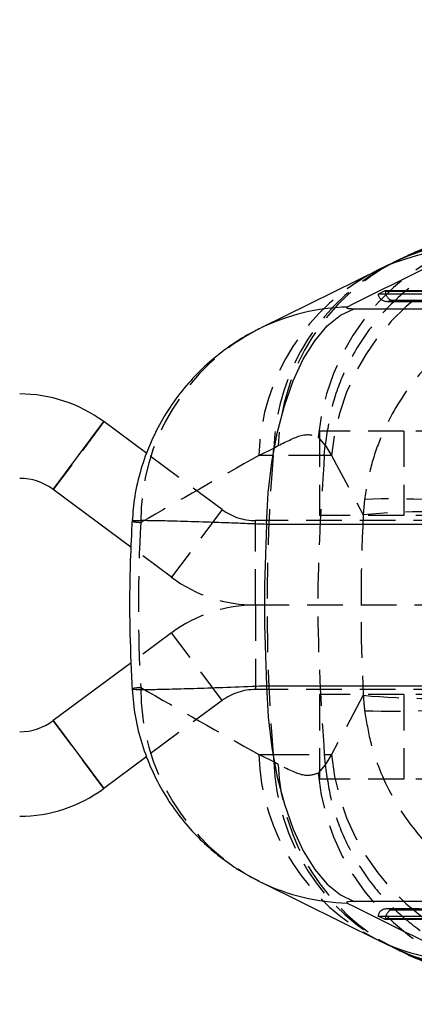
# Model space of a CAD drawing. Extents: x 53 to 379, y 16 to 291.
# Tile 3 of 17: x 146 to 160, y 44 to 79. Entities that reach past the tile are written whole.
import ezdxf

# ---------------------------------------------------------------- set-up
doc = ezdxf.new("R2010")
doc.units = 0
doc.linetypes.add('HIDDEN', pattern=[1.905, 1.27, -0.635])
doc.layers.get('0').update_dxf_attribs({"linetype": 'CONTINUOUS'})
doc.layers.add('FORMATO', color=179, linetype='CONTINUOUS')
doc.styles.add('SLDTEXTSTYLE0', font='TXT', dxfattribs={"width": 0.75})
doc.dimstyles.new('SLDDIMSTYLE0', dxfattribs={"dimtxt": 3.5, "dimasz": 3.302, "dimexe": 0, "dimexo": 0.0625, "dimgap": 0.875, "dimtad": 1, "dimdec": 0, "dimrnd": 1e-09, "dimzin": 12, "dimtxsty": 'SLDTEXTSTYLE0', "dimsah": 1, "dimcen": 0.09, "dimazin": 3, "dimtfac": 1, "dimtdec": 0, "dimtofl": 0, "dimtmove": 0, "dimatfit": 3, "dimtolj": 1, "dimtzin": 12})
doc.dimstyles.new('SLDDIMSTYLE4', dxfattribs={"dimtxt": 3.5, "dimasz": 3.302, "dimexe": 0, "dimexo": 0.0625, "dimgap": 0.875, "dimtad": 1, "dimdec": 3, "dimrnd": 1e-09, "dimzin": 12, "dimtxsty": 'SLDTEXTSTYLE0', "dimblk1": 'NONE', "dimsah": 1, "dimcen": 0, "dimazin": 3, "dimtfac": 1, "dimtdec": 3, "dimtmove": 0, "dimatfit": 3, "dimtolj": 1, "dimtzin": 12})

# ---------------------------------------------------------------- blocks, each defined once
blk = doc.blocks.new('_D_4')
at = {"layer": 'FORMATO'}
for p, q in [((84.783, 53.152), (84.783, 16.204)), ((204.684, 38.204), (204.684, 16.204)), ((204.684, 17.204), (84.783, 17.204))]:
    blk.add_line(p, q, dxfattribs=at)
for points in [[(84.783, 17.204), (88.085, 16.696), (88.085, 17.712)], [(204.684, 17.204), (201.382, 17.712), (201.382, 16.696)]]:
    blk.add_solid(points, dxfattribs=at)
at = {"layer": 'FORMATO', "insert": (138.295, 21.716), "char_height": 3.5, "attachment_point": 1, "style": 'SLDTEXTSTYLE0'}
blk.add_mtext('120', dxfattribs=at)
blk = doc.blocks.new('_D_6')
at = {"layer": 'FORMATO'}
for p, q in [((84.783, 53.152), (84.783, 24.271)), ((167.684, 38.204), (167.684, 24.271)), ((167.684, 25.271), (84.783, 25.271))]:
    blk.add_line(p, q, dxfattribs=at)
for points in [[(84.783, 25.271), (88.085, 24.763), (88.085, 25.779)], [(167.684, 25.271), (164.382, 25.779), (164.382, 24.763)]]:
    blk.add_solid(points, dxfattribs=at)
at = {"layer": 'FORMATO', "insert": (121.306, 29.782), "char_height": 3.5, "attachment_point": 1, "style": 'SLDTEXTSTYLE0'}
blk.add_mtext('83', dxfattribs=at)
blk = doc.blocks.new('_D_8')
at = {"layer": 'FORMATO'}
for q in [(148.182, 94.731), (179.055, 73.202)]:
    blk.add_line((173.313, 77.206), q, dxfattribs=at)
blk.add_solid([(173.313, 77.206), (170.895, 79.511), (170.314, 78.678)], dxfattribs=at)
at = {"layer": 'FORMATO', "char_height": 3.5, "attachment_point": 1, "rotation": 325.1101, "style": 'SLDTEXTSTYLE0'}
for s, insert in [('%%c', (150.756, 98.422)), ('7', (155.116, 95.447))]:
    blk.add_mtext(s, dxfattribs=dict(at, insert=insert))
blk = doc.blocks.new('_NONE')

msp = doc.modelspace()

# ---------------------------------------------------------------- linework, layer by layer
at = {"color": 7, "linetype": 'CONTINUOUS'}
for p, q in [((158.840788, 70.389267), (154.632121, 68.308324)), ((159.290561, 70.610552), (158.749014, 70.34506)), ((158.749014, 70.34506), (158.841689, 70.389693)), ((158.767829, 69.500555), (159.015944, 69.627146)), ((159.015944, 69.627146), (170.248645, 69.631773)), ((169.85924, 69.505124), (158.767829, 69.500555)), ((157.921455, 68.979552), (167.964121, 68.979552)), ((154.532321, 68.259484), (154.631979, 68.308256)), ((147.234748, 62.559713), (149.02328, 64.968271)), ((150.551656, 63.833339), (149.02328, 64.968271)), ((149.990753, 60.513175), (147.234748, 62.559713)), ((164.849271, 61.317915), (154.806605, 61.317915)), ((149.995755, 56.398556), (147.234748, 54.348303)), ((154.806605, 55.590102), (164.849271, 55.590102)), ((147.234748, 54.348303), (149.02328, 51.939745)), ((150.551646, 53.07467), (149.02328, 51.939745)), ((154.530798, 48.649292), (154.631979, 48.599761)), ((154.632121, 48.599693), (158.840788, 46.518749)), ((167.964121, 47.928464), (157.921455, 47.928464)), ((158.767829, 47.407461), (169.85924, 47.402892)), ((159.015944, 47.28087), (158.767829, 47.407461)), ((170.248645, 47.276243), (159.015944, 47.28087)), ((158.749014, 46.562956), (159.290561, 46.297465)), ((158.749014, 46.562956), (158.841689, 46.518323))]:
    msp.add_line(p, q, dxfattribs=at)
at = {"color": 8, "linetype": 'CONTINUOUS'}
for p, q in [((170.127959, 69.592522), (159.019477, 69.587946)), ((159.019477, 47.320071), (170.127959, 47.315495))]:
    msp.add_line(p, q, dxfattribs=at)
at = {"color": 7, "linetype": 'HIDDEN'}
for p, q in [((159.145805, 69.243559), (159.229869, 69.286449)), ((169.732748, 69.24792), (159.145805, 69.243559)), ((159.229869, 69.286449), (169.864682, 69.29083)), ((159.096447, 69.240678), (169.752389, 69.245067)), ((149.02328, 64.968271), (147.234748, 62.559713)), ((156.638042, 64.42145), (156.887807, 64.124183)), ((156.683764, 64.633875), (156.683764, 61.633875)), ((159.683764, 64.633875), (156.683764, 64.633875)), ((159.683764, 64.633875), (159.683764, 61.633875)), ((163.283764, 64.633875), (159.683764, 64.633875)), ((154.525701, 63.761793), (155.067248, 64.027284)), ((155.044857, 63.761793), (155.067248, 64.027284)), ((155.067248, 64.027284), (155.222638, 64.116662)), ((156.856119, 63.761793), (156.887807, 64.124183)), ((156.887807, 64.124183), (156.888562, 64.132699)), ((156.888562, 64.132699), (157.114111, 63.761793)), ((153.224837, 61.848303), (150.551656, 63.833339)), ((155.044857, 63.761793), (154.525701, 63.761793)), ((156.856119, 63.761793), (155.044857, 63.761793)), ((157.114111, 63.761793), (156.856119, 63.761793)), ((157.114111, 63.761793), (158.239806, 61.65782)), ((158.287477, 62.205705), (158.239806, 61.65782)), ((153.224837, 61.848303), (151.436304, 59.439745)), ((159.683764, 61.633875), (156.683764, 61.633875)), ((163.283764, 61.633875), (159.683764, 61.633875)), ((154.417192, 58.454008), (154.417192, 61.454008)), ((163.197112, 61.454008), (154.417192, 61.454008)), ((151.436304, 59.439745), (149.990753, 60.513175)), ((154.417192, 58.454008), (154.417192, 55.454008)), ((186.093566, 58.454008), (154.417192, 58.454008)), ((151.436304, 57.468271), (149.995755, 56.398556)), ((153.224837, 55.059713), (151.436304, 57.468271)), ((163.197112, 55.454008), (154.417192, 55.454008)), ((156.683764, 55.274141), (156.683764, 52.274141)), ((159.683764, 55.274141), (156.683764, 55.274141)), ((159.683764, 55.274141), (159.683764, 52.274141)), ((163.283764, 55.274141), (159.683764, 55.274141)), ((153.224837, 55.059713), (150.551646, 53.07467)), ((158.239806, 55.250196), (157.114111, 53.146223)), ((149.02328, 51.939745), (147.234748, 54.348303)), ((155.067248, 52.880732), (154.525701, 53.146223)), ((154.525701, 53.146223), (155.044857, 53.146223)), ((155.044857, 53.146223), (155.067248, 52.880732)), ((155.044857, 53.146223), (156.856119, 53.146223)), ((155.222638, 52.791354), (155.067248, 52.880732)), ((156.856119, 53.146223), (157.114111, 53.146223)), ((156.856119, 53.146223), (156.887807, 52.783834)), ((157.114111, 53.146223), (156.888562, 52.775318)), ((156.887807, 52.783834), (156.638042, 52.486567)), ((156.888562, 52.775318), (156.887807, 52.783834)), ((159.683764, 52.274141), (156.683764, 52.274141)), ((163.283764, 52.274141), (159.683764, 52.274141)), ((169.752389, 47.662949), (159.096447, 47.667339)), ((159.145805, 47.664457), (169.732748, 47.660096)), ((159.229869, 47.621567), (159.145805, 47.664457)), ((169.864682, 47.617186), (159.229869, 47.621567))]:
    msp.add_line(p, q, dxfattribs=at)
at = {"color": 7, "linetype": 'CONTINUOUS', "flags": 128}
for points in [[(154.806605, 61.317915), (154.864724, 62.435139), (154.990998, 63.523597), (155.183002, 64.562401), (155.437053, 65.531618), (155.748275, 66.412648), (156.110696, 67.188587), (156.517362, 67.844542), (156.960468, 68.367928), (157.431512, 68.7487), (157.921455, 68.979552)], [(154.806605, 55.590102), (154.864724, 54.472878), (154.990998, 53.38442), (155.183002, 52.345616), (155.437053, 51.376399), (155.748275, 50.495368), (156.110696, 49.71943), (156.517362, 49.063474), (156.960468, 48.540089), (157.431512, 48.159316), (157.921455, 47.928464)]]:
    msp.add_lwpolyline(points, dxfattribs=at)
at = {"color": 7, "linetype": 'HIDDEN'}
for centre, radius, start, end in [((164.753319, 63.667433), 8.150231, 89.1328958, 174.6917015), ((165.213225, 63.026716), 8.132403, 89.3735309, 174.814033), ((162.894662, 63.829884), 7.677382, 117.3923738, 177.8592958), ((162.178879, 63.498417), 7.657708, 116.6088381, 178.0290046), ((162.720425, 63.763908), 7.657708, 116.6088381, 178.0290046), ((158.025093, 61.411773), 7.687041, 117.0244969, 180.2086237), ((217.987511, 58.454008), 63.166054, 175.17980508, 184.82019492), ((159.253571, 40.189237), 22.037655, 80.3950501, 92.5125584), ((154.417192, 63.454008), 2, 233.4033711, 270), ((160.57511, 37.55578), 24.214912, 84.4657521, 95.5342479), ((154.417192, 63.454008), 5, 233.4033711, 270), ((154.417192, 53.454008), 5, 90, 126.5966289), ((158.025148, 55.49626), 7.687096, 179.7915006, 242.9625082), ((154.417192, 53.454008), 2, 90, 126.5966289), ((160.57511, 79.352236), 24.214912, 264.4657521, 275.5342479), ((159.253571, 76.71878), 22.037655, 267.4874416, 279.6049499), ((162.178879, 53.409599), 7.657708, 181.9709954, 243.3911619), ((162.720425, 53.144108), 7.657708, 181.9709954, 243.3911619), ((165.213225, 53.881301), 8.132403, 185.185967, 270.6264691), ((162.894685, 53.07814), 7.677405, 182.1407546, 242.60177), ((164.750582, 53.237535), 8.147224, 185.288727, 270.8866757)]:
    msp.add_arc(centre, radius, start, end, dxfattribs=at)
at = {"color": 8, "linetype": 'CONTINUOUS'}
for centre, radius, start, end in [((162.549316, 63.952215), 7.413025, 91.3859078, 116.0782752), ((162.740466, 63.993349), 7.461558, 91.4705365, 116.9185904), ((162.007977, 63.68519), 7.414563, 91.3872233, 115.279627), ((157.846747, 61.601675), 7.437268, 91.4264944, 115.6105104), ((157.846747, 55.306341), 7.437268, 244.3894896, 268.5735056), ((162.007977, 53.222826), 7.414563, 244.720373, 268.6127767), ((162.549316, 52.955802), 7.413025, 243.9217248, 268.6140922), ((162.740465, 52.914657), 7.461547, 243.0754842, 268.5294729)]:
    msp.add_arc(centre, radius, start, end, dxfattribs=at)
at = {"color": 7, "linetype": 'CONTINUOUS'}
for centre, radius, start, end in [((146.042392, 60.954008), 5, 53.4033711, 90), ((146.042392, 60.954008), 2, 53.4033711, 90), ((146.042392, 55.954008), 2, 270, 306.5966289), ((146.042392, 55.954008), 5, 270, 306.5966289)]:
    msp.add_arc(centre, radius, start, end, dxfattribs=at)
for centre, major_axis, ratio, start_param, end_param in [((200.778787, 66.4975), (113.813199, 49.318606), 0.165174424, 1.847703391, 1.886843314), ((159.293779, 69.630157), (-0.038469, 0.305431), 0.901467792, 1.467536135, 1.595496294), ((159.21131, 69.58808), (-0.072481, 0.301271), 0.608382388, 1.425903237, 1.716645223), ((220.424687, 58.454008), (65.690759, 0), 0.927071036, 3.094548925, 3.188636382), ((200.778787, 50.410517), (113.813199, -49.318606), 0.165174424, 4.396341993, 4.435481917), ((159.293779, 47.27786), (0.038469, 0.305431), 0.901467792, 1.546096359, 1.674056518), ((159.21131, 47.319936), (0.072481, 0.301271), 0.608382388, 1.424947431, 1.715689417)]:
    msp.add_ellipse(centre, major_axis=major_axis, ratio=ratio, start_param=start_param, end_param=end_param, dxfattribs=at)
at = {"color": 7, "linetype": 'HIDDEN'}
for centre, major_axis, ratio, start_param, end_param in [((159.127246, 69.54519), (0.353147, 0.084961), 0.828040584, 3.005939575, 4.567313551), ((159.21131, 69.58808), (-0.072481, 0.301271), 0.608382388, 1.716645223, 2.859317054), ((201.273696, 58.454008), (117.072888, 56.107748), 0.202265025, 1.882891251, 1.922031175), ((216.660817, 58.454008), (0, 60.9), 0.960624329, 1.51816428, 1.623428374), ((220.424687, 58.454008), (70.167829, 0), 0.867919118, 3.093466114, 3.189719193), ((201.273696, 58.454008), (117.072888, -56.107748), 0.202265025, 4.361154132, 4.400294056), ((159.127246, 47.362826), (0.353147, -0.084961), 0.828040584, 1.715871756, 3.277245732), ((159.21131, 47.319936), (0.072481, 0.301271), 0.608382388, 0.282275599, 1.424947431)]:
    msp.add_ellipse(centre, major_axis=major_axis, ratio=ratio, start_param=start_param, end_param=end_param, dxfattribs=at)
at = {"color": 7, "linetype": 'CONTINUOUS'}
for points, knots in [([(164.252943, 71.921403), (164.220859, 71.922627), (163.880403, 71.935612), (163.263117, 71.875), (162.397448, 71.746836), (161.574858, 71.541563), (160.772032, 71.276154), (160.027626, 70.974429), (159.570241, 70.743347), (159.35502, 70.634612)], [0, 0, 0, 0, 0.015413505, 0.163557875, 0.316410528, 0.477852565, 0.645375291, 0.833133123, 1, 1, 1, 1]), ([(159.360528, 70.645479), (159.355183, 70.642765), (159.333808, 70.631909), (159.309095, 70.619704), (159.290561, 70.610552)], [0, 0, 0, 0, 0.250039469, 1, 1, 1, 1]), ([(157.661601, 69.036638), (157.655347, 69.032935), (157.642672, 69.025428), (157.640778, 69.014864), (157.652155, 69.005051), (157.679538, 68.995999), (157.722251, 68.988727), (157.778433, 68.983517), (157.843041, 68.980206), (157.894681, 68.979775), (157.921455, 68.979552)], [0, 0, 0, 0, 0.118489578, 0.240169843, 0.361221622, 0.485806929, 0.628926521, 0.747211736, 0.868931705, 1, 1, 1, 1]), ([(154.535963, 68.254314), (154.485538, 68.23132), (154.18198, 68.092896), (153.644454, 67.757799), (152.930998, 67.234779), (152.25568, 66.602706), (151.639942, 65.879671), (151.104492, 65.074429), (150.662867, 64.200999), (150.330073, 63.273362), (150.108613, 62.345327), (150.059464, 61.724412), (150.036369, 61.432654)], [0, 0, 0, 0, 0.019432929, 0.116985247, 0.221021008, 0.329172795, 0.440147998, 0.553005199, 0.667119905, 0.782078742, 0.897602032, 1, 1, 1, 1]), ([(150.033702, 61.495645), (150.009722, 61.005695), (149.943537, 59.653374), (149.931873, 57.622875), (150.002655, 56.086342), (150.033702, 55.412371)], [0, 0, 0, 0, 0.241814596, 0.667436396, 1, 1, 1, 1]), ([(150.030609, 55.474798), (150.061609, 55.138296), (150.12289, 54.473119), (150.36708, 53.512607), (150.706284, 52.611767), (151.137365, 51.781527), (151.643435, 51.027968), (152.211237, 50.355909), (152.825229, 49.76742), (153.468832, 49.270083), (154.038802, 48.900486), (154.401995, 48.721496), (154.535048, 48.655924)], [0, 0, 0, 0, 0.1182356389, 0.2337217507, 0.3459001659, 0.4548807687, 0.5606891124, 0.6632825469, 0.7625630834, 0.8580679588, 0.948004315, 1, 1, 1, 1]), ([(157.921455, 47.928464), (157.914508, 47.928448), (157.85775, 47.928317), (157.762388, 47.92465), (157.681828, 47.913668), (157.6399, 47.89817), (157.639129, 47.883919), (157.657385, 47.873731), (157.661601, 47.871378)], [0, 0, 0, 0, 0.03351093, 0.273759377, 0.513952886, 0.673693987, 0.924655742, 1, 1, 1, 1]), ([(159.290561, 46.297465), (159.296874, 46.294362), (159.322131, 46.281949), (159.344072, 46.270857), (159.360528, 46.262537)], [0, 0, 0, 0, 0.249968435, 1, 1, 1, 1]), ([(159.357464, 46.277214), (159.529906, 46.187524), (159.963973, 45.961757), (160.701204, 45.658412), (161.551293, 45.373096), (162.405152, 45.15972), (163.283368, 45.03144), (163.906532, 44.969604), (164.237876, 44.984183), (164.25609, 44.984984)], [0, 0, 0, 0, 0.135348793, 0.340695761, 0.52139356, 0.686220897, 0.841425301, 0.991283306, 1, 1, 1, 1])]:
    msp.add_open_spline(points, degree=3, knots=knots, dxfattribs=at)
at = {"color": 7, "linetype": 'HIDDEN'}
for points, knots in [([(165.149799, 71.524326), (165.101994, 71.52501), (164.687105, 71.530947), (163.81502, 71.472651), (162.560467, 71.194372), (161.28601, 70.679184), (160.118283, 69.954136), (159.085855, 69.047336), (158.222767, 67.977676), (157.551843, 66.780932), (157.07909, 65.488322), (156.952072, 64.584573), (156.888562, 64.132699)], [0, 0, 0, 0, 0.011771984, 0.102167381, 0.214400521, 0.326633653, 0.438862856, 0.551092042, 0.663318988, 0.775545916, 0.887772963, 1, 1, 1, 1]), ([(166.248591, 69.547234), (166.243049, 69.547101), (166.236646, 69.546948), (166.227801, 69.54672), (166.218439, 69.546474), (166.199729, 69.545951), (166.166257, 69.544912), (166.109848, 69.542866), (166.014744, 69.538576), (165.85424, 69.528947), (165.582561, 69.505809), (165.234746, 69.461275), (164.632964, 69.353087), (163.518157, 69.049559), (162.150395, 68.379611), (160.848492, 67.346765), (159.739033, 66.112919), (158.953385, 64.7339), (158.47188, 63.339042), (158.348942, 62.583466), (158.287477, 62.205705)], [0, 0, 0, 0, 0.0014916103, 0.0017230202, 0.0023803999, 0.0040108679, 0.0067582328, 0.0113879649, 0.0191915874, 0.032353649, 0.0545955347, 0.0923857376, 0.1262817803, 0.2179741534, 0.3989197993, 0.5204011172, 0.6418288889, 0.8144925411, 0.9072528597, 1, 1, 1, 1]), ([(155.222638, 64.116662), (155.535061, 64.275862), (156.166429, 64.597583), (156.479759, 64.480564), (156.638042, 64.42145)], [0, 0, 0, 0, 0.494836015, 1, 1, 1, 1]), ([(156.856119, 63.761793), (156.740603, 61.999296), (156.508688, 58.460812), (156.740014, 54.92225), (156.856119, 53.146223)], [0, 0, 0, 0, 0.498093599, 1, 1, 1, 1]), ([(150.033089, 61.432994), (150.032163, 61.432548), (150.020636, 61.426985), (150.08968, 61.412107), (150.257085, 61.39302), (150.338103, 61.383783)], [0, 0, 0, 0, 0.043138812, 0.536918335, 1, 1, 1, 1]), ([(150.338103, 55.524233), (150.301411, 55.520277), (150.227932, 55.512354), (150.079418, 55.493673), (150.052649, 55.483081), (150.032188, 55.474984)], [0, 0, 0, 0, 0.1902852, 0.381070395, 1, 1, 1, 1]), ([(158.239806, 55.250196), (158.245437, 55.158734), (158.256706, 54.975706), (158.277216, 54.793477), (158.287477, 54.702311)], [0, 0, 0, 0, 0.499714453, 1, 1, 1, 1]), ([(158.287477, 54.702311), (158.348942, 54.32455), (158.47188, 53.568975), (158.953385, 52.174116), (159.739033, 50.795097), (160.848492, 49.561252), (162.150395, 48.528405), (163.518157, 47.858458), (164.632964, 47.554929), (165.234746, 47.446742), (165.582561, 47.402208), (165.85424, 47.379069), (166.014744, 47.36944), (166.109848, 47.365151), (166.166257, 47.363104), (166.199729, 47.362065), (166.218439, 47.361542), (166.227801, 47.361296), (166.236646, 47.361069), (166.243049, 47.360916), (166.248591, 47.360783)], [0, 0, 0, 0, 0.0927471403, 0.1855074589, 0.3581711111, 0.4795988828, 0.6010802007, 0.7820258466, 0.8737182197, 0.9076142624, 0.9454044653, 0.967646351, 0.9808084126, 0.9886120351, 0.9932417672, 0.9959891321, 0.9976196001, 0.9982769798, 0.9985083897, 1, 1, 1, 1]), ([(156.638042, 52.486567), (156.483529, 52.427946), (156.171361, 52.30951), (155.540995, 52.629665), (155.222638, 52.791354)], [0, 0, 0, 0, 0.494965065, 1, 1, 1, 1]), ([(156.888562, 52.775318), (156.952072, 52.323443), (157.07909, 51.419695), (157.551843, 50.127085), (158.222767, 48.93034), (159.085855, 47.860681), (160.118283, 46.953881), (161.28601, 46.228833), (162.560467, 45.713644), (163.81502, 45.435365), (164.687105, 45.377069), (165.101994, 45.383007), (165.149799, 45.383691)], [0, 0, 0, 0, 0.112227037, 0.224454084, 0.336681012, 0.448907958, 0.561137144, 0.673366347, 0.785599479, 0.897832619, 0.988228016, 1, 1, 1, 1])]:
    msp.add_open_spline(points, degree=3, knots=knots, dxfattribs=at)
at = {"color": 8, "linetype": 'CONTINUOUS'}
for points, knots in [([(154.806605, 61.317915), (154.691247, 61.322538), (154.344281, 61.336443), (153.900918, 61.353498), (153.487163, 61.368856), (153.059561, 61.384301), (152.351798, 61.408617), (151.695645, 61.428274), (151.205693, 61.44035), (150.934881, 61.446027), (150.726569, 61.449401), (150.502361, 61.451902), (150.322352, 61.452182), (150.176608, 61.4497), (150.091456, 61.445827), (150.03875, 61.440479), (150.034921, 61.435417), (150.033089, 61.432994)], [0, 0, 0, 0, 0.04078558, 0.122671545, 0.163794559, 0.200568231, 0.293290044, 0.463352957, 0.522457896, 0.581979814, 0.641795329, 0.679162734, 0.773408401, 0.830480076, 0.888425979, 0.94661221, 1, 1, 1, 1]), ([(150.032188, 55.474984), (150.031511, 55.474829), (149.989669, 55.465232), (150.118122, 55.459399), (150.365325, 55.455186), (150.738821, 55.457992), (151.32597, 55.469605), (152.186944, 55.493996), (153.235381, 55.529379), (154.140521, 55.563418), (154.688699, 55.585378), (154.806605, 55.590102)], [0, 0, 0, 0, 0.002589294, 0.160096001, 0.258561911, 0.358222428, 0.505990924, 0.657909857, 0.806002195, 0.958273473, 1, 1, 1, 1])]:
    msp.add_open_spline(points, degree=3, knots=knots, dxfattribs=at)

# ---------------------------------------------------------------- dimensions: what is measured, and where the dimension line sits
at = {"layer": 'FORMATO'}
dim = msp.add_diameter_dim_2p(p1=(179.05465, 73.202006), p2=(173.312878, 77.20601), dimstyle='SLDDIMSTYLE4', dxfattribs=at)
dim.commit()
dim.dimension.update_dxf_attribs({"geometry": '_D_8', "text_midpoint": (151.301696, 92.555446), "dimtype": 163})
dim = msp.add_linear_dim(base=(84.783034, 17.204008), p1=(204.683764, 39.204008), p2=(84.783034, 54.152211), dimstyle='SLDDIMSTYLE0', dxfattribs=at)
dim.commit()
dim.dimension.update_dxf_attribs({"geometry": '_D_4', "text_midpoint": (142.173888, 17.204008), "dimtype": 160})
dim = msp.add_linear_dim(base=(84.783034, 25.270708), p1=(167.683764, 39.204008), p2=(84.783034, 54.152211), angle=0, dimstyle='SLDDIMSTYLE0', dxfattribs=at)
dim.commit()
dim.dimension.update_dxf_attribs({"geometry": '_D_6', "text_midpoint": (123.891653, 25.270708), "dimtype": 160})

doc.saveas('drawing.dxf')
